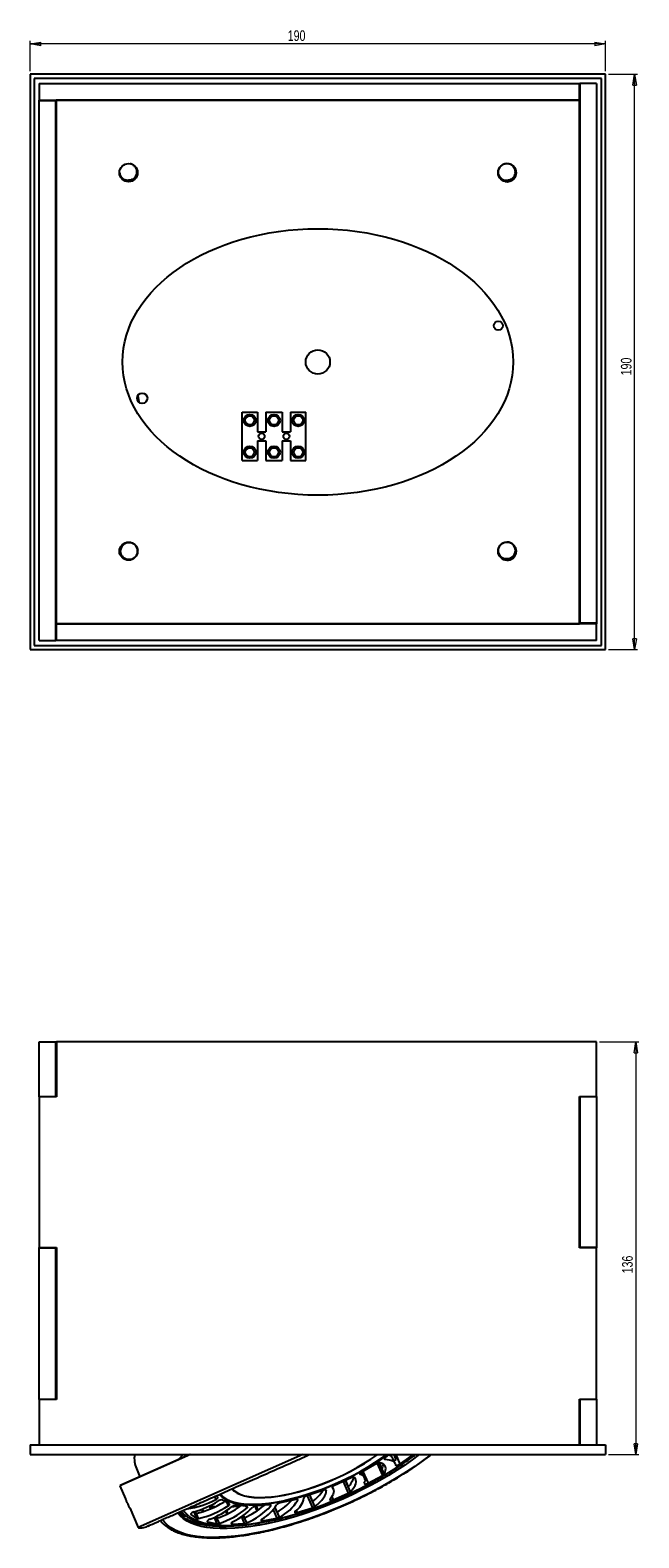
# Model space of a CAD drawing. Header units: millimetres. Extents: x 174 to 1001, y 314 to 812.
# Tile 2 of 3: x 492 to 693, y 314 to 812. Entities that reach past the tile are written whole.
import ezdxf

# ---------------------------------------------------------------- set-up
doc = ezdxf.new("R2010")
doc.units = ezdxf.units.MM
doc.styles.add('SLDTEXTSTYLE0', font='TXT', dxfattribs={"width": 0.75})
doc.dimstyles.new('SLDDIMSTYLE0', dxfattribs={"dimtxt": 3.5, "dimasz": 3.556, "dimexe": 0, "dimexo": 0.0625, "dimgap": 0.875, "dimtad": 1, "dimdec": 0, "dimrnd": 1e-09, "dimzin": 12, "dimdsep": 46, "dimtxsty": 'SLDTEXTSTYLE0', "dimblk1": 'CLOSED', "dimblk2": 'CLOSED', "dimsah": 1, "dimcen": 0.09, "dimadec": 0, "dimazin": 3, "dimtfac": 1, "dimtdec": 0, "dimtofl": 0, "dimtmove": 0, "dimatfit": 3, "dimldrblk": 'CLOSED', "dimfxl": 0, "dimfrac": 2, "dimtolj": 1, "dimtzin": 12, "dimarcsym": 0})

# ---------------------------------------------------------------- blocks, each defined once
blk = doc.blocks.new('_Closed')
at = {"color": 0, "linetype": 'ByBlock', "lineweight": -2}
for p, q in [((-1, 0.166667), (0, 0)), ((-1, 0.166667), (-1, -0.166667)), ((0, 0), (-1, -0.166667)), ((0, 0), (-1, 0))]:
    blk.add_line(p, q, dxfattribs=at)
blk = doc.blocks.new('_D')
at = {"color": 7, "linetype": 'Continuous', "lineweight": 0}
for p, q in [((679.86, 477.92), (692.86, 477.92)), ((691.86, 477.92), (691.86, 341.64)), ((682.86, 341.64), (692.86, 341.64))]:
    blk.add_line(p, q, dxfattribs=at)
at = {"color": 7, "linetype": 'Continuous', "lineweight": 18, "xscale": 3.556, "yscale": 3.556}
for p, rotation in [((691.86, 477.92, -8.97), 90.0000000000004), ((691.86, 341.64, -8.97), 270.0000000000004)]:
    blk.add_blockref('_Closed', p, dxfattribs=dict(at, rotation=rotation))
at = {"color": 7, "linetype": 'Continuous', "lineweight": 18, "insert": (687.34, 401.5), "char_height": 3.5, "attachment_point": 1, "rotation": 90, "style": 'SLDTEXTSTYLE0'}
blk.add_mtext('136', dxfattribs=at)
blk = doc.blocks.new('_D_1')
at = {"color": 7, "linetype": 'Continuous', "lineweight": 0}
for p, q in [((491.86, 798.48), (491.86, 808.48)), ((681.86, 807.48), (491.86, 807.48)), ((681.86, 798.48), (681.86, 808.48))]:
    blk.add_line(p, q, dxfattribs=at)
at = {"color": 7, "linetype": 'Continuous', "lineweight": 18, "xscale": 3.556, "yscale": 3.556, "rotation": 180.0000000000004}
blk.add_blockref('_Closed', (491.86, 807.48, 20.6), dxfattribs=at)
at = {"color": 7, "linetype": 'Continuous', "lineweight": 18, "xscale": 3.556, "yscale": 3.556}
blk.add_blockref('_Closed', (681.86, 807.48, 20.6), dxfattribs=at)
at = {"color": 7, "linetype": 'Continuous', "lineweight": 18, "insert": (576.91, 811.99), "char_height": 3.5, "attachment_point": 1, "style": 'SLDTEXTSTYLE0'}
blk.add_mtext('190', dxfattribs=at)
blk = doc.blocks.new('_D_2')
at = {"color": 7, "linetype": 'Continuous', "lineweight": 0}
for p, q in [((682.86, 797.48), (692.44, 797.48)), ((691.44, 607.48), (691.44, 797.48)), ((682.86, 607.48), (692.44, 607.48))]:
    blk.add_line(p, q, dxfattribs=at)
at = {"color": 7, "linetype": 'Continuous', "lineweight": 18, "xscale": 3.556, "yscale": 3.556}
for p, rotation in [((691.44, 797.48, 20.6), 90.0000000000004), ((691.44, 607.48, 20.6), 270.0000000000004)]:
    blk.add_blockref('_Closed', p, dxfattribs=dict(at, rotation=rotation))
at = {"color": 7, "linetype": 'Continuous', "lineweight": 18, "insert": (686.93, 698.04), "char_height": 3.5, "attachment_point": 1, "rotation": 90, "style": 'SLDTEXTSTYLE0'}
blk.add_mtext('190', dxfattribs=at)

msp = doc.modelspace()

# ---------------------------------------------------------------- linework, layer by layer
at = {"color": 7, "linetype": 'Continuous', "lineweight": 25}
for p, q in [((491.86, 797.48), (491.86, 607.48)), ((681.86, 797.48), (491.86, 797.48)), ((681.86, 607.48), (681.86, 797.48)), ((493.22, 796.12), (493.22, 608.84)), ((680.5, 796.12), (493.22, 796.12)), ((494.86, 794.48), (494.86, 788.98)), ((494.86, 794.48), (673.16, 794.48)), ((673.16, 794.48), (673.16, 788.98)), ((673.16, 794.48), (673.36, 794.48)), ((678.86, 794.48), (673.36, 794.48)), ((673.36, 794.48), (673.36, 616.18)), ((678.86, 794.48), (678.86, 616.18)), ((680.5, 608.84), (680.5, 796.12)), ((494.86, 788.78), (494.86, 788.98)), ((494.86, 788.98), (673.16, 788.98)), ((494.86, 788.78), (500.36, 788.78)), ((494.86, 610.48), (494.86, 788.78)), ((500.36, 788.78), (500.36, 788.98)), ((500.36, 610.48), (500.36, 788.78)), ((500.41, 788.92), (500.41, 616.05)), ((673.28, 788.92), (500.41, 788.92)), ((673.16, 788.98), (673.36, 788.98)), ((673.28, 616.05), (673.28, 788.92)), ((652.22, 765.92), (652.13, 766.07)), ((561.88, 669.92), (561.88, 685.92)), ((561.88, 685.92), (566.88, 685.92)), ((566.88, 685.92), (566.88, 679.44)), ((569.68, 685.92), (569.68, 679.44)), ((569.68, 685.92), (575.08, 685.92)), ((575.08, 685.92), (575.08, 679.44)), ((577.88, 685.92), (577.88, 679.44)), ((577.88, 685.92), (582.88, 685.92)), ((582.88, 669.92), (582.88, 685.92)), ((566.88, 679.44), (569.68, 679.44)), ((575.08, 679.44), (577.88, 679.44)), ((566.88, 676.41), (569.68, 676.41)), ((566.88, 676.41), (566.88, 669.92)), ((569.68, 676.41), (569.68, 669.92)), ((575.08, 676.41), (577.88, 676.41)), ((575.08, 676.41), (575.08, 669.92)), ((577.88, 676.41), (577.88, 669.92)), ((561.88, 669.92), (566.88, 669.92)), ((569.68, 669.92), (575.08, 669.92)), ((577.88, 669.92), (582.88, 669.92)), ((500.56, 615.98), (500.36, 615.98)), ((500.41, 616.05), (673.28, 616.05)), ((500.56, 610.48), (500.56, 615.98)), ((678.86, 615.98), (500.56, 615.98)), ((678.86, 616.18), (673.36, 616.18)), ((673.36, 616.18), (673.36, 615.98)), ((678.86, 616.18), (678.86, 615.98)), ((678.86, 610.48), (678.86, 615.98)), ((491.86, 607.48), (681.86, 607.48)), ((493.22, 608.84), (680.5, 608.84)), ((494.86, 610.48), (500.36, 610.48)), ((500.56, 610.48), (500.36, 610.48)), ((678.86, 610.48), (500.56, 610.48)), ((494.86, 477.92), (500.36, 477.92)), ((494.86, 459.92), (494.86, 477.92)), ((500.36, 459.92), (500.36, 477.92)), ((500.36, 477.92), (500.41, 477.92)), ((500.41, 477.92), (500.56, 477.92)), ((500.41, 472.32), (500.41, 477.92)), ((500.56, 477.92), (500.56, 459.82)), ((678.86, 477.92), (500.56, 477.92)), ((521.62, 477.92), (521.62, 477.92)), ((527.32, 477.92), (527.31, 477.93)), ((652.03, 477.92), (652, 477.94)), ((678.86, 459.92), (678.86, 477.92)), ((500.41, 472.32), (500.56, 472.32)), ((500.43, 466.72), (500.43, 472.32)), ((500.56, 472.32), (500.43, 472.32)), ((500.56, 466.72), (500.43, 466.72)), ((494.86, 459.92), (500.36, 459.92)), ((494.86, 459.82), (494.86, 459.92)), ((494.86, 459.82), (494.86, 410.02)), ((500.56, 459.82), (494.86, 459.82)), ((500.36, 459.82), (500.36, 459.92)), ((500.46, 459.92), (500.36, 459.92)), ((500.46, 459.82), (500.46, 459.92)), ((673.26, 459.92), (678.86, 459.92)), ((673.26, 409.92), (673.26, 459.92)), ((673.26, 459.82), (673.36, 459.82)), ((673.36, 459.92), (673.36, 459.82)), ((678.86, 459.82), (673.36, 459.82)), ((673.36, 459.82), (673.36, 410.02)), ((678.86, 459.92), (678.86, 459.82)), ((678.86, 459.82), (678.86, 410.02)), ((494.86, 410.02), (500.56, 410.02)), ((494.86, 409.92), (494.86, 410.02)), ((494.86, 409.92), (500.36, 409.92)), ((494.86, 359.92), (494.86, 409.92)), ((500.36, 409.92), (500.36, 410.02)), ((500.36, 359.92), (500.36, 409.92)), ((500.36, 409.92), (500.46, 409.92)), ((500.46, 409.92), (500.46, 410.02)), ((500.56, 410.02), (500.56, 359.82)), ((673.36, 410.02), (673.26, 410.02)), ((678.86, 409.92), (673.26, 409.92)), ((678.86, 410.02), (673.36, 410.02)), ((673.36, 410.02), (673.36, 409.92)), ((678.86, 410.02), (678.86, 409.92)), ((678.86, 359.92), (678.86, 409.92)), ((494.86, 359.92), (500.36, 359.92)), ((494.86, 359.82), (494.86, 359.92)), ((494.86, 359.82), (494.86, 344.88)), ((500.56, 359.82), (494.86, 359.82)), ((500.36, 359.82), (500.36, 359.92)), ((500.46, 359.92), (500.36, 359.92)), ((500.46, 359.82), (500.46, 359.92)), ((673.26, 359.92), (678.86, 359.92)), ((673.26, 344.88), (673.26, 359.92)), ((673.26, 359.82), (673.36, 359.82)), ((673.36, 359.92), (673.36, 359.82)), ((678.86, 359.82), (673.36, 359.82)), ((673.36, 359.82), (673.36, 344.88)), ((678.86, 359.92), (678.86, 359.82)), ((678.86, 359.82), (678.86, 344.88)), ((491.86, 344.88), (681.86, 344.88)), ((491.86, 344.88), (491.86, 341.64)), ((681.86, 344.88), (681.86, 341.64)), ((491.86, 341.64), (681.86, 341.64)), ((544.81, 341.64), (521.49, 331.33)), ((544.57, 341.64), (521.84, 331.59)), ((581.91, 341.64), (527.55, 317.61)), ((606.27, 338.69), (601.22, 335.82)), ((607.06, 338.98), (607.96, 336.94)), ((610.35, 341.64), (609.1, 340.74)), ((612.36, 338.69), (611.6, 340.4)), ((612.75, 339.97), (612.01, 341.64)), ((613.96, 338.51), (618.02, 341.33)), ((526.94, 337.02), (528.12, 334.36)), ((597.88, 333.93), (592.41, 331.5)), ((602.3, 333.95), (601.54, 335.65)), ((603.46, 332.23), (608.17, 334.79)), ((521.49, 331.33), (523.36, 327.09)), ((588.79, 329.89), (583.26, 328.07)), ((591.98, 330.26), (591.67, 330.96)), ((591.88, 326.77), (596.92, 328.92)), ((595.94, 333.07), (596.83, 331.04)), ((524.72, 324.02), (527.55, 317.61)), ((551.03, 324.53), (550.69, 324.55)), ((551.98, 324.03), (551.93, 324.12)), ((551.98, 324.03), (551.99, 324)), ((553.81, 327.52), (553.53, 328.13)), ((557.63, 325.36), (555.33, 326.66)), ((563.48, 324.51), (559.96, 325.02)), ((566.79, 323.11), (566.11, 324.64)), ((570.98, 325.02), (566.47, 324.71)), ((572.7, 324.17), (573.35, 322.69)), ((579.61, 326.85), (574.42, 325.75)), ((577.92, 326.14), (577.78, 326.46)), ((580, 322.53), (585.04, 324.1)), ((584.08, 328.34), (585.03, 326.18)), ((544.93, 321.82), (546.83, 320.52)), ((546.36, 322.86), (546.65, 322.21)), ((548.87, 322.82), (548.52, 323.6)), ((550.49, 319.42), (553.55, 318.83)), ((553.23, 321.2), (553.48, 320.63)), ((556.86, 322.01), (556.43, 322.98)), ((558.58, 318.72), (562.58, 318.88)), ((562.25, 321.56), (562.59, 320.79)), ((568.65, 319.79), (573.32, 320.68))]:
    msp.add_line(p, q, dxfattribs=at)
at = {"color": 8, "linetype": 'Continuous', "lineweight": 25}
for p, q in [((544.15, 341.45), (544.34, 341.64)), ((606.42, 338.76), (608.17, 334.79)), ((607.05, 338.97), (608.71, 335.23)), ((608.88, 340.53), (609.05, 340.13)), ((612.58, 341.64), (613.96, 338.51)), ((617.89, 341.64), (618.02, 341.33)), ((600.7, 335.36), (600.81, 335.11)), ((601.74, 336.12), (603.46, 332.23)), ((589.59, 329.9), (589.62, 329.84)), ((591.63, 330.81), (591.67, 330.73)), ((595.23, 332.75), (596.92, 328.92)), ((595.93, 333.07), (597.58, 329.34)), ((548.63, 323.64), (548.98, 322.85)), ((551.03, 324.53), (551.38, 323.74)), ((551.93, 324.12), (551.99, 324)), ((552.05, 324.03), (551.98, 324.03)), ((552.77, 327.79), (553.19, 326.84)), ((556.82, 325.82), (557.29, 324.74)), ((560.06, 324.58), (560.35, 323.94)), ((563.21, 324.55), (563.46, 323.98)), ((566.47, 324.71), (567.09, 323.31)), ((571.1, 325.02), (571.27, 324.63)), ((572.69, 324.16), (574.1, 320.98)), ((578.22, 326.56), (578.25, 326.5)), ((580.09, 326.86), (580.19, 326.62)), ((583.28, 328.07), (585.04, 324.1)), ((584.07, 328.33), (585.78, 324.48)), ((591.46, 327.71), (591.88, 326.77)), ((544.87, 321.97), (544.93, 321.82)), ((545.86, 322.71), (546.83, 320.52)), ((546.35, 322.86), (547.39, 320.51)), ((550.36, 319.73), (550.49, 319.42)), ((552.62, 320.92), (553.55, 318.83)), ((553.22, 321.2), (554.23, 318.92)), ((556.64, 323.12), (557.08, 322.12)), ((558.38, 319.18), (558.58, 318.72)), ((561.6, 321.11), (562.58, 318.88)), ((562.25, 321.55), (563.34, 319.09)), ((568.4, 320.35), (568.65, 319.79)), ((572.11, 323.43), (573.32, 320.68)), ((579.71, 323.21), (580, 322.53))]:
    msp.add_line(p, q, dxfattribs=at)
at = {"color": 7, "linetype": 'Continuous', "lineweight": 25, "flags": 128}
for points in [[(527.41, 691.36), (527.72, 689.28), (527.74, 689.2)], [(521.53, 638.96), (521.72, 638.67), (521.78, 638.59)], [(620.33, 341.64), (618.04, 339.93), (615.53, 338.18), (612.91, 336.46), (610.17, 334.77), (607.34, 333.12), (604.42, 331.52), (601.43, 329.98), (598.39, 328.5), (595.29, 327.09), (592.16, 325.75), (589.02, 324.49), (585.86, 323.32), (582.72, 322.24), (579.59, 321.26), (576.5, 320.37), (573.46, 319.59), (570.48, 318.91), (567.57, 318.34), (564.75, 317.89), (562.02, 317.55), (559.41, 317.32), (556.91, 317.22), (554.55, 317.22), (552.32, 317.35), (550.25, 317.59), (548.34, 317.95), (546.6, 318.42), (545.03, 319), (543.65, 319.69), (542.45, 320.49), (541.44, 321.39), (540.64, 322.39), (540.62, 322.42)], [(554.37, 328.5), (554.57, 328.26), (555.38, 327.48), (556.39, 326.81), (557.58, 326.24), (558.96, 325.78), (560.5, 325.44), (562.21, 325.21), (564.08, 325.09), (566.08, 325.09), (568.21, 325.21), (570.46, 325.45), (572.81, 325.8), (575.26, 326.26), (577.77, 326.83), (580.35, 327.51), (582.96, 328.29), (585.61, 329.17), (588.27, 330.14), (590.92, 331.19), (593.56, 332.33), (596.16, 333.54), (598.7, 334.81), (601.18, 336.15), (603.58, 337.53), (605.88, 338.96), (608.07, 340.41), (609.79, 341.64)], [(554.7, 328.65), (554.89, 328.42), (555.7, 327.65), (556.69, 326.98), (557.88, 326.42), (559.24, 325.97), (560.77, 325.62), (562.46, 325.4), (564.3, 325.28), (566.29, 325.28), (568.4, 325.4), (570.63, 325.63), (572.96, 325.98), (575.38, 326.44), (577.87, 327), (580.42, 327.67), (583.01, 328.45), (585.63, 329.32), (588.26, 330.28), (590.89, 331.32), (593.5, 332.45), (596.07, 333.64), (598.59, 334.91), (601.05, 336.23), (603.42, 337.6), (605.7, 339.01), (607.87, 340.45), (609.6, 341.69)], [(558.51, 330.33), (559.24, 329.6), (560.17, 328.97), (561.29, 328.44), (562.59, 328.02), (564.07, 327.71), (565.7, 327.52), (567.48, 327.44), (569.4, 327.48), (571.44, 327.64), (573.6, 327.91), (575.84, 328.3), (578.17, 328.79), (580.57, 329.39), (583.01, 330.1), (585.48, 330.9), (587.97, 331.8), (590.46, 332.79), (592.92, 333.85), (595.35, 334.99), (597.73, 336.19), (600.04, 337.45), (602.26, 338.75), (604.38, 340.1), (606.39, 341.48), (606.61, 341.64)], [(558.62, 330.38), (559.35, 329.66), (560.28, 329.03), (561.39, 328.5), (562.69, 328.08), (564.15, 327.78), (565.78, 327.58), (567.55, 327.51), (569.47, 327.55), (571.5, 327.7), (573.65, 327.97), (575.89, 328.36), (578.21, 328.85), (580.6, 329.45), (583.03, 330.15), (585.49, 330.96), (587.97, 331.85), (590.45, 332.83), (592.9, 333.89), (595.32, 335.02), (597.69, 336.22), (599.99, 337.47), (602.2, 338.77), (604.32, 340.12), (606.32, 341.49), (606.52, 341.64)], [(608.71, 335.23), (609.05, 335.89), (609.25, 336.51), (609.31, 337.08), (609.21, 337.59), (608.98, 338.05), (608.6, 338.43), (608.08, 338.74), (607.43, 338.98)], [(609.1, 340.74), (608.97, 340.63), (608.86, 340.52), (608.79, 340.41), (608.77, 340.32), (608.78, 340.24), (608.83, 340.18), (608.93, 340.14), (609.05, 340.13)], [(609.05, 340.13), (609.78, 340.08), (610.42, 339.97), (610.99, 339.81), (611.47, 339.59), (611.87, 339.33), (612.17, 339.01), (612.37, 338.66), (612.48, 338.25)], [(597.58, 329.34), (598.24, 330.05), (598.76, 330.75), (599.15, 331.42), (599.39, 332.05), (599.49, 332.64), (599.44, 333.17), (599.25, 333.64), (598.91, 334.05)], [(601.22, 335.82), (601.05, 335.72), (600.91, 335.61), (600.79, 335.5), (600.72, 335.39), (600.68, 335.3), (600.68, 335.22), (600.73, 335.15), (600.81, 335.11)], [(601.39, 335.92), (601.44, 335.85), (601.54, 335.65)], [(612.48, 338.25), (612.53, 338.17), (612.64, 338.11), (612.8, 338.1), (613.01, 338.12), (613.25, 338.17), (613.5, 338.26), (613.74, 338.38), (613.96, 338.51)], [(585.78, 324.48), (586.7, 325.2), (587.51, 325.94), (588.2, 326.66), (588.77, 327.36), (589.19, 328.04), (589.48, 328.69), (589.62, 329.29), (589.62, 329.84)], [(589.62, 329.84), (589.6, 329.9), (589.54, 329.94), (589.47, 329.97), (589.36, 329.99), (589.24, 329.99), (589.1, 329.97), (588.95, 329.94), (588.79, 329.89)], [(591.67, 330.73), (591.92, 330.39), (592.07, 330), (592.12, 329.58), (592.08, 329.12), (591.94, 328.63), (591.7, 328.1), (591.36, 327.56), (590.94, 326.99)], [(592.41, 331.5), (592.22, 331.41), (592.04, 331.31), (591.89, 331.2), (591.77, 331.09), (591.69, 330.98), (591.64, 330.88), (591.63, 330.79), (591.67, 330.73)], [(602.21, 332.2), (602.19, 332.09), (602.24, 332.01), (602.35, 331.95), (602.52, 331.94), (602.73, 331.96), (602.97, 332.02), (603.22, 332.11), (603.46, 332.23)], [(553.19, 326.84), (553.34, 326.93), (553.48, 327.02), (553.59, 327.11), (553.69, 327.2), (553.76, 327.29), (553.81, 327.37), (553.82, 327.45), (553.81, 327.52)], [(557.29, 324.74), (557.42, 324.83), (557.53, 324.92), (557.61, 325.02), (557.67, 325.1), (557.7, 325.18), (557.71, 325.25), (557.68, 325.31), (557.63, 325.36)], [(563.46, 323.98), (563.56, 324.08), (563.63, 324.17), (563.67, 324.25), (563.69, 324.33), (563.68, 324.39), (563.64, 324.44), (563.57, 324.48), (563.48, 324.51)], [(571.27, 324.63), (571.33, 324.71), (571.36, 324.79), (571.36, 324.86), (571.34, 324.92), (571.29, 324.97), (571.21, 325), (571.1, 325.02), (570.98, 325.02)], [(580.19, 326.62), (580.21, 326.7), (580.2, 326.76), (580.16, 326.82), (580.1, 326.86), (580, 326.88), (579.89, 326.89), (579.76, 326.88), (579.61, 326.85)], [(590.94, 326.99), (590.86, 326.86), (590.84, 326.75), (590.89, 326.67), (591.01, 326.61), (591.18, 326.6), (591.39, 326.62), (591.63, 326.68), (591.88, 326.77)], [(567.53, 319.07), (567.27, 319.03), (564.45, 318.57), (561.72, 318.23), (559.1, 318.01), (556.61, 317.9), (554.25, 317.91), (552.02, 318.03), (549.95, 318.27), (548.04, 318.63), (546.3, 319.1), (544.73, 319.68), (543.35, 320.37), (542.15, 321.17), (541.14, 322.07), (540.77, 322.49)], [(545.98, 322.75), (545.73, 322.66), (545.49, 322.55), (545.27, 322.42), (545.08, 322.28), (544.95, 322.14), (544.88, 322.01), (544.87, 321.9), (544.93, 321.82)], [(551.18, 320.31), (550.94, 320.2), (550.71, 320.07), (550.53, 319.93), (550.39, 319.79), (550.32, 319.66), (550.31, 319.55), (550.37, 319.47), (550.49, 319.42)], [(558.86, 319.52), (558.64, 319.39), (558.45, 319.25), (558.32, 319.11), (558.24, 318.98), (558.23, 318.87), (558.29, 318.78), (558.41, 318.74), (558.58, 318.72)], [(568.5, 320.43), (568.31, 320.29), (568.18, 320.15), (568.1, 320.02), (568.09, 319.91), (568.14, 319.82), (568.26, 319.77), (568.43, 319.76), (568.65, 319.79)], [(579.44, 322.98), (579.3, 322.84), (579.22, 322.71), (579.21, 322.59), (579.26, 322.51), (579.38, 322.46), (579.55, 322.45), (579.76, 322.47), (580, 322.53)]]:
    msp.add_lwpolyline(points, dxfattribs=at)
at = {"color": 8, "linetype": 'Continuous', "lineweight": 25, "flags": 128}
for points in [[(624.19, 341.64), (623.97, 341.46), (621.47, 339.6), (618.85, 337.76), (616.11, 335.94), (613.26, 334.16), (610.31, 332.42), (607.27, 330.72), (604.15, 329.08), (600.97, 327.5), (597.74, 325.98), (594.47, 324.53), (591.17, 323.16), (587.86, 321.88), (584.54, 320.68), (581.24, 319.57), (577.97, 318.56), (574.73, 317.65), (571.54, 316.85), (568.41, 316.15), (565.36, 315.56), (562.39, 315.08), (559.52, 314.72), (556.76, 314.47), (554.12, 314.34), (551.61, 314.33), (549.24, 314.43), (547.01, 314.65), (544.94, 314.98), (543.04, 315.43), (541.31, 315.99), (539.76, 316.66), (538.39, 317.44), (537.22, 318.32), (536.24, 319.3), (535.58, 320.19)], [(540.79, 339.96), (540.95, 340.14), (542.4, 341.64)], [(542.45, 323.23), (542.77, 322.79), (543.65, 321.86), (544.73, 321.02), (546, 320.29), (547.45, 319.67), (549.09, 319.16), (550.89, 318.76), (552.86, 318.47), (554.99, 318.31), (557.26, 318.26), (559.66, 318.32), (562.2, 318.51), (564.84, 318.81), (567.59, 319.22), (570.42, 319.75), (573.33, 320.39), (576.31, 321.13), (579.34, 321.98), (582.4, 322.93), (585.49, 323.98), (588.58, 325.12), (591.67, 326.34), (594.75, 327.65), (597.79, 329.03), (600.78, 330.48), (603.72, 331.99), (606.59, 333.56), (609.37, 335.18), (612.05, 336.84), (614.62, 338.54), (617.07, 340.26), (618.93, 341.64)]]:
    msp.add_lwpolyline(points, dxfattribs=at)
at = {"color": 7, "linetype": 'Continuous', "lineweight": 25}
for centre, radius in [((524.35, 764.98), 3), ((649.35, 764.98), 3), ((646.43, 714.48), 1.5), ((586.86, 702.48), 4), ((528.86, 690.48), 1.7), ((564.38, 683.18), 2), ((564.38, 683.18), 1.5), ((572.38, 683.18), 2), ((572.38, 683.18), 1.5), ((580.38, 683.18), 2), ((580.38, 683.18), 1.5), ((568.28, 677.92), 1), ((576.48, 677.92), 1), ((564.38, 672.67), 2), ((564.38, 672.67), 1.5), ((572.38, 672.67), 2), ((572.38, 672.67), 1.5), ((580.38, 672.67), 2), ((580.38, 672.67), 1.5), ((524.35, 639.98), 3), ((649.35, 639.99), 3)]:
    msp.add_circle(centre, radius, dxfattribs=at)
for centre, radius, start, end in [((649.35, 764.98), 3, 79.5887, 179.5293), ((649.37, 764.98), 2.99, 257.3546, 79.7811), ((524.6, 639.8), 3, 73.5479, 173.4886), ((649.35, 639.99), 3, 79.5887, 179.5293), ((649.39, 640), 2.99, 180.8027, 80.2913), ((535.02, 340.47), 8.78, 172.3993, 203.1255), ((607.27, 337.14), 1.84, 85.151, 122.9113), ((609.62, 339.37), 2.23, 27.3823, 75.2098), ((612.09, 341.24), 1.43, 260.5902, 297.5508), ((617.42, 342.28), 1.13, 302.4827, 325.0393), ((593.07, 335.46), 5.8, 310.4239, 346.6283), ((598.52, 332.91), 1.21, 71.1473, 122.0577), ((600.44, 333.14), 2, 332.064, 79.3102), ((604.84, 339), 3.73, 326.4239, 351.8247), ((607.54, 336.1), 1.45, 295.7922, 323.1858), ((522.23, 330.69), 0.982, 113.8441, 139.1753), ((578.43, 335.9), 11.75, 304.1706, 328.6342), ((596.13, 330.89), 2.12, 291.8473, 313.0146), ((539.74, 352.14), 28.65, 277.8112, 298.0064), ((537.3, 352.94), 31.42, 286.0494, 302.1331), ((539.26, 353.15), 31.81, 283.4272, 301.36), ((540.05, 351.34), 31.7, 283.3915, 302.9459), ((540.93, 346.86), 28.46, 291.1144, 308.3053), ((543.51, 349.95), 30.97, 288.7825, 305.6858), ((555.04, 324.99), 1.7, 79.8447, 127.3701), ((544.84, 347), 29.6, 288.4935, 308.9767), ((559.95, 322.87), 2.15, 89.6219, 129.7317), ((549.62, 338.76), 21.35, 295.6576, 316.5352), ((552.13, 344.69), 26.09, 293.636, 310.6249), ((554.47, 340.23), 22.92, 292.7455, 317.115), ((566.7, 322.47), 2.25, 95.8174, 134.6159), ((562.05, 331.7), 12.99, 299.7683, 329.0158), ((574.74, 323.82), 1.96, 99.481, 142.3712), ((563.81, 339.96), 19.73, 298.9282, 317.3141), ((567.74, 333.96), 14.46, 296.0966, 329.4829), ((575.98, 328.29), 6.34, 303.0435, 350.8319), ((583.51, 326.69), 1.4, 100.2714, 154.9033), ((584.28, 326.54), 2.55, 287.2169, 305.9261), ((547.14, 321.26), 0.794, 247.5391, 288.9961), ((553.69, 320.27), 1.45, 264.3568, 291.8553), ((562.41, 320.99), 2.12, 274.5781, 295.7915), ((572.81, 323.17), 2.55, 281.6913, 300.4137)]:
    msp.add_arc(centre, radius, start, end, dxfattribs=at)
at = {"color": 8, "linetype": 'Continuous', "lineweight": 25}
msp.add_arc((547.95, 337.18), 16.24, 244.2753, 251.0821, dxfattribs=at)
at = {"color": 7, "linetype": 'Continuous', "lineweight": 25}
msp.add_ellipse((586.86, 702.48), major_axis=(-64.5, 0), ratio=0.682171, dxfattribs=at)
for points, knots in [([(524.43, 762.57), (524.69, 762.58), (525.23, 762.61), (525.98, 762.98), (526.61, 763.56), (527, 764.35), (527.13, 765.23), (526.97, 766.15), (526.5, 766.97), (525.79, 767.61), (525.2, 767.83), (524.9, 767.93)], [0, 0, 0, 0, 0.099885, 0.201645, 0.310254, 0.418828, 0.527714, 0.645241, 0.762689, 0.880093, 1, 1, 1, 1]), ([(649.43, 762.56), (649.69, 762.57), (650.23, 762.6), (650.98, 762.97), (651.61, 763.55), (652, 764.34), (652.13, 765.23), (651.97, 766.14), (651.5, 766.96), (650.79, 767.61), (650.2, 767.82), (649.9, 767.93)], [0, 0, 0, 0, 0.099885, 0.201645, 0.310254, 0.418828, 0.527714, 0.645241, 0.762689, 0.880093, 1, 1, 1, 1]), ([(521.35, 765.01), (521.36, 764.97), (521.41, 764.6), (521.64, 763.92), (522.26, 763.14), (523.07, 762.64), (523.84, 762.5), (524.28, 762.55), (524.43, 762.57)], [0, 0, 0, 0, 0.029047, 0.256287, 0.476813, 0.697845, 0.896529, 1, 1, 1, 1]), ([(646.35, 765), (646.36, 764.96), (646.41, 764.59), (646.64, 763.91), (647.26, 763.13), (648.07, 762.63), (648.84, 762.49), (649.28, 762.54), (649.43, 762.56)], [0, 0, 0, 0, 0.029047, 0.256287, 0.476813, 0.697845, 0.896529, 1, 1, 1, 1]), ([(524.42, 637.39), (524.69, 637.38), (525.22, 637.35), (526.01, 637.63), (526.69, 638.15), (527.17, 638.89), (527.39, 639.76), (527.33, 640.68), (526.95, 641.55), (526.31, 642.27), (525.74, 642.54), (525.45, 642.68)], [0, 0, 0, 0, 0.099885, 0.201645, 0.310254, 0.418828, 0.527714, 0.645241, 0.762689, 0.880093, 1, 1, 1, 1]), ([(527.53, 640.21), (527.48, 640.5), (527.37, 641.17), (526.69, 642.05), (525.96, 642.52), (525.52, 642.66), (525.45, 642.68)], [0, 0, 0, 0, 0.257545, 0.593133, 0.939515, 1, 1, 1, 1]), ([(649.43, 637.58), (649.69, 637.59), (650.23, 637.62), (650.98, 637.98), (651.61, 638.57), (652, 639.36), (652.13, 640.24), (651.97, 641.16), (651.5, 641.98), (650.79, 642.62), (650.2, 642.84), (649.9, 642.94)], [0, 0, 0, 0, 0.099885, 0.201645, 0.310254, 0.418828, 0.527714, 0.645241, 0.762689, 0.880093, 1, 1, 1, 1]), ([(521.67, 640.08), (521.64, 639.95), (521.53, 639.43), (521.84, 638.55), (522.25, 637.79), (522.6, 637.58), (522.62, 637.57)], [0, 0, 0, 0, 0.135689, 0.561119, 0.969714, 1, 1, 1, 1]), ([(521.62, 640.14), (521.62, 640.1), (521.63, 639.73), (521.79, 639.03), (522.32, 638.19), (523.08, 637.61), (523.83, 637.38), (524.27, 637.39), (524.42, 637.39)], [0, 0, 0, 0, 0.029047, 0.256287, 0.476813, 0.697845, 0.896529, 1, 1, 1, 1]), ([(646.35, 640.02), (646.36, 639.98), (646.41, 639.6), (646.64, 638.93), (647.26, 638.15), (648.07, 637.65), (648.84, 637.5), (649.28, 637.56), (649.43, 637.58)], [0, 0, 0, 0, 0.029047, 0.256287, 0.476813, 0.697845, 0.896529, 1, 1, 1, 1]), ([(527.55, 317.61), (527.57, 317.58), (527.61, 317.52), (527.77, 317.44), (528.19, 317.39), (528.91, 317.49), (529.78, 317.7), (530.37, 317.89), (531.77, 318.51), (530.16, 317.8), (531.14, 318.23), (531.47, 318.38), (532.23, 318.71), (533.12, 319.11), (534.23, 319.6), (535.52, 320.17), (537.01, 320.83), (538.67, 321.56), (540.51, 322.37), (542.52, 323.26), (544.69, 324.22), (547.01, 325.25), (549.48, 326.34), (552.09, 327.5), (554.83, 328.71), (557.69, 329.97), (560.66, 331.28), (563.72, 332.63), (566.88, 334.03), (570.11, 335.46), (573.4, 336.91), (576.75, 338.39), (580.14, 339.89), (582.59, 340.98), (583.91, 341.56), (584.09, 341.64)], [0, 0, 0, 0, 0.0010099, 0.0021739, 0.0052559, 0.0140705, 0.0241982, 0.0327404, 0.0327965, 0.0712503, 0.1097041, 0.1481579, 0.1866116, 0.2250654, 0.2635192, 0.301973, 0.3404267, 0.3788805, 0.4173343, 0.4557881, 0.4942418, 0.5326956, 0.5711494, 0.6096032, 0.6480569, 0.6865107, 0.7249645, 0.7634183, 0.8018721, 0.8403258, 0.8787796, 0.9172334, 0.9556872, 0.9941409, 1, 1, 1, 1]), ([(534.77, 319.94), (534.8, 319.89), (535.08, 319.47), (535.77, 318.77), (536.84, 317.85), (538.11, 317.03), (539.54, 316.3), (541.14, 315.68), (542.89, 315.16), (544.81, 314.75), (546.86, 314.44), (549.05, 314.24), (551.36, 314.16), (553.79, 314.18), (556.34, 314.3), (558.98, 314.53), (561.72, 314.87), (564.55, 315.31), (567.45, 315.85), (570.41, 316.48), (573.43, 317.22), (576.5, 318.05), (579.61, 318.97), (582.74, 319.97), (585.88, 321.06), (589.03, 322.24), (592.18, 323.49), (595.31, 324.81), (598.41, 326.2), (601.47, 327.65), (604.49, 329.16), (607.45, 330.72), (610.34, 332.34), (613.15, 333.99), (615.88, 335.69), (618.51, 337.41), (621.03, 339.16), (622.97, 340.57), (624.03, 341.4), (624.33, 341.64)], [0, 0, 0, 0, 0.0034001, 0.0303302, 0.057535, 0.0851007, 0.1130168, 0.1412054, 0.1695672, 0.1980155, 0.2264891, 0.2549461, 0.2833731, 0.3117657, 0.340124, 0.3684508, 0.3967494, 0.4250235, 0.4532766, 0.4815119, 0.5097321, 0.5379398, 0.5661373, 0.5943263, 0.6225088, 0.6506863, 0.6788602, 0.7070319, 0.7352028, 0.7633739, 0.7915463, 0.8197213, 0.8479003, 0.8760846, 0.9042759, 0.932476, 0.9606867, 0.9889102, 1, 1, 1, 1]), ([(541.71, 322.9), (541.71, 322.9), (541.95, 322.55), (542.6, 321.95), (543.64, 321.1), (544.89, 320.36), (546.29, 319.72), (547.86, 319.18), (549.59, 318.75), (551.46, 318.42), (553.47, 318.21), (555.61, 318.1), (557.87, 318.1), (560.24, 318.21), (562.71, 318.42), (565.27, 318.74), (567.92, 319.16), (570.64, 319.69), (573.43, 320.31), (576.27, 321.02), (579.14, 321.83), (582.06, 322.73), (584.99, 323.71), (587.93, 324.78), (590.87, 325.93), (593.79, 327.14), (596.69, 328.43), (599.55, 329.78), (602.37, 331.19), (605.13, 332.66), (607.82, 334.17), (610.43, 335.72), (612.95, 337.31), (615.37, 338.93), (617.42, 340.37), (618.61, 341.28), (619.07, 341.64)], [0, 0, 0, 0, 0.00032, 0.029463, 0.058984, 0.08898, 0.119414, 0.150167, 0.181102, 0.212111, 0.24312, 0.274093, 0.305022, 0.335905, 0.366746, 0.397548, 0.428318, 0.45906, 0.48978, 0.52048, 0.551164, 0.581835, 0.612497, 0.643151, 0.673799, 0.704444, 0.735088, 0.765731, 0.796376, 0.827025, 0.857679, 0.88834, 0.919012, 0.949695, 0.980394, 1, 1, 1, 1]), ([(524.06, 325.58), (523.98, 325.75), (523.82, 326.1), (523.61, 326.56), (523.45, 326.9), (523.36, 327.09), (523.36, 327.09), (523.36, 327.09)], [0, 0, 0, 0, 0.21479, 0.429579, 0.644412, 0.859272, 1, 1, 1, 1]), ([(524.72, 324.02), (524.72, 324.02), (524.73, 323.99), (524.69, 324.1), (524.58, 324.35), (524.41, 324.75), (524.23, 325.18), (524.1, 325.47), (524.06, 325.58)], [0, 0, 0, 0, 0.006647, 0.22125, 0.435854, 0.650518, 0.865209, 1, 1, 1, 1]), ([(551.93, 324.12), (551.89, 324.18), (551.8, 324.29), (551.6, 324.4), (551.39, 324.47), (551.2, 324.51), (551.08, 324.52), (551.04, 324.53), (551.03, 324.53)], [0, 0, 0, 0, 0.193423, 0.388624, 0.577793, 0.76605, 0.963979, 1, 1, 1, 1]), ([(552.88, 324.42), (552.55, 324.43), (551.95, 324.45), (551.41, 324.51), (551.18, 324.54)], [0, 0, 0, 0, 0.565731, 1, 1, 1, 1]), ([(555.82, 325.99), (555.87, 326.02), (555.97, 326.09), (556.04, 326.19), (556.08, 326.24)], [0, 0, 0, 0, 0.52054, 1, 1, 1, 1]), ([(560.06, 324.58), (559.61, 324.5), (559.04, 324.41), (558.45, 324.37), (558.34, 324.36)], [0, 0, 0, 0, 0.812984, 1, 1, 1, 1]), ([(561.55, 324.8), (561.27, 324.76), (560.25, 324.63), (559.3, 324.56), (558.62, 324.51)], [0, 0, 0, 0, 0.28153, 1, 1, 1, 1]), ([(561.04, 324.29), (560.99, 324.34), (560.9, 324.45), (560.71, 324.54), (560.49, 324.59), (560.27, 324.6), (560.14, 324.59), (560.07, 324.58), (560.06, 324.58)], [0, 0, 0, 0, 0.193423, 0.388624, 0.577793, 0.76605, 0.963979, 1, 1, 1, 1]), ([(541.31, 321.99), (541.4, 321.95), (541.99, 321.69), (542.71, 321.46), (543.4, 321.3), (543.47, 321.28)], [0, 0, 0, 0, 0.136421, 0.902002, 1, 1, 1, 1])]:
    msp.add_open_spline(points, degree=3, knots=knots, dxfattribs=at)

# ---------------------------------------------------------------- dimensions: what is measured, and where the dimension line sits
at = {"color": 7, "linetype": 'Continuous', "lineweight": 18}
dim = msp.add_linear_dim(base=(491.86, 807.48), p1=(681.86, 797.48), p2=(491.86, 797.48), dimstyle='SLDDIMSTYLE0', dxfattribs=at)
dim.commit()
dim.dimension.update_dxf_attribs({"geometry": '_D_1', "text_midpoint": (580.79, 807.48), "dimtype": 160})
for base, p1, p2, picture, middle in [((691.44, 797.48), (681.86, 607.48), (681.86, 797.48), '_D_2', (691.44, 701.92)), ((691.86, 341.64), (678.86, 477.92), (681.86, 341.64), '_D', (691.86, 405.38))]:
    dim = msp.add_linear_dim(base=base, p1=p1, p2=p2, angle=90, dimstyle='SLDDIMSTYLE0', dxfattribs=at)
    dim.commit()
    dim.dimension.update_dxf_attribs({"geometry": picture, "text_midpoint": middle, "dimtype": 160})

doc.saveas('drawing.dxf')
